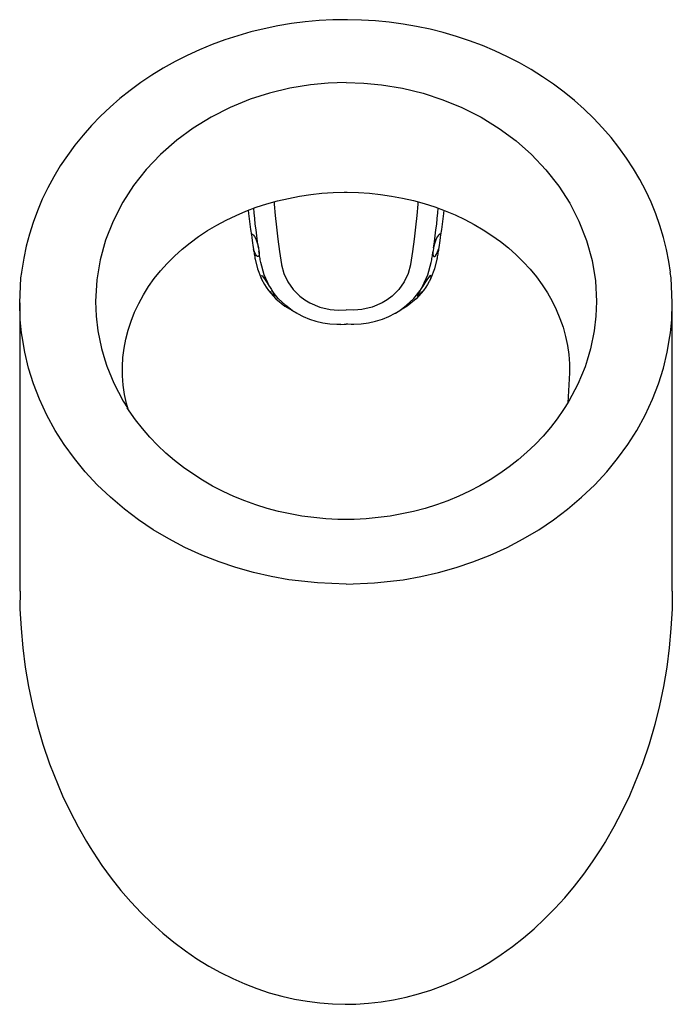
# Model space of a CAD drawing. Header units: millimetres. Extents: x -0.168 to 0.168, y 0 to 0.505.
import ezdxf

# ---------------------------------------------------------------- set-up
doc = ezdxf.new("R2010")
doc.units = ezdxf.units.MM
doc.header["$LTSCALE"] = 0.6
doc.layers.add('BLOCKS', color=3, linetype='Continuous')

msp = doc.modelspace()

# ---------------------------------------------------------------- linework, layer by layer
at = {"layer": 'BLOCKS', "linetype": 'Continuous'}
for p, q in [((-0.04858, 0.39465), (-0.04836, 0.39336)), ((0.04858, 0.39465), (0.04836, 0.39336)), ((-0.04774, 0.38917), (-0.0475, 0.38737)), ((0.04774, 0.38917), (0.0475, 0.38737)), ((-0.0409, 0.36789), (-0.03977, 0.36619)), ((0.0409, 0.36789), (0.03977, 0.36619)), ((-0.1675, 0.35986), (-0.1675, 0.21189)), ((0.1675, 0.21189), (0.1675, 0.35986)), ((-0.02794, 0.35601), (-0.02529, 0.3545)), ((-0.02489, 0.35429), (-0.02528, 0.35452))]:
    msp.add_line(p, q, dxfattribs=at)
at = {"layer": 'BLOCKS', "linetype": 'Continuous', "flags": 128}
for points in [[(0, 0.50505), (-0.00674, 0.50494), (-0.01385, 0.50456), (-0.02095, 0.50392), (-0.02801, 0.50302), (-0.03502, 0.50186), (-0.04196, 0.50044), (-0.04881, 0.49877), (-0.05554, 0.49685), (-0.06217, 0.49469), (-0.06871, 0.49228), (-0.07517, 0.48961), (-0.08151, 0.4867), (-0.08772, 0.48355), (-0.09378, 0.48017), (-0.09966, 0.47657), (-0.10534, 0.47277), (-0.1108, 0.46877), (-0.11603, 0.4646), (-0.1211, 0.4602), (-0.12595, 0.4556), (-0.13058, 0.45081), (-0.13498, 0.44585), (-0.13914, 0.44072), (-0.14304, 0.43543), (-0.14667, 0.43), (-0.15004, 0.42443), (-0.15312, 0.41874), (-0.15591, 0.41297), (-0.15842, 0.40705), (-0.16063, 0.40107), (-0.16254, 0.39501), (-0.16414, 0.38889), (-0.16543, 0.38272), (-0.16641, 0.37649), (-0.16651, 0.3755)], [(0.16652, 0.37548), (0.16572, 0.38103), (0.16452, 0.38723), (0.163, 0.39337), (0.16117, 0.39945), (0.15904, 0.40547), (0.1566, 0.4114), (0.15386, 0.41726), (0.15083, 0.42303), (0.14754, 0.42863), (0.14397, 0.43409), (0.14013, 0.43941), (0.13604, 0.44459), (0.13168, 0.44961), (0.12709, 0.45446), (0.12226, 0.45913), (0.11721, 0.46361), (0.11195, 0.46789), (0.10648, 0.47196), (0.10086, 0.47579), (0.09504, 0.47942), (0.08902, 0.48285), (0.08283, 0.48606), (0.07648, 0.48903), (0.06999, 0.49177), (0.0634, 0.49426), (0.05671, 0.49649), (0.04995, 0.49846), (0.04314, 0.50017), (0.03625, 0.50162), (0.02926, 0.50283), (0.02221, 0.50378), (0.0151, 0.50447), (0.00796, 0.50489), (0.00081, 0.50506), (0, 0.50505)], [(0, 0.47276), (-0.00915, 0.47247), (-0.0183, 0.47161), (-0.02883, 0.4699), (-0.03922, 0.4674), (-0.04915, 0.46423), (-0.05954, 0.45999), (-0.06923, 0.45509), (-0.07842, 0.44945), (-0.08684, 0.44327), (-0.09526, 0.43588), (-0.10254, 0.42821), (-0.10903, 0.41998), (-0.11456, 0.41145), (-0.11955, 0.40178), (-0.12341, 0.39196), (-0.12622, 0.38181), (-0.12792, 0.37166), (-0.12855, 0.3605), (-0.12826, 0.353), (-0.12739, 0.34551), (-0.12553, 0.33635), (-0.12375, 0.33048)], [(0, 0.47276), (0.00918, 0.47247), (0.0183, 0.47161), (0.02902, 0.46985), (0.03954, 0.4673), (0.04975, 0.464), (0.05954, 0.45999), (0.06939, 0.45499), (0.0787, 0.44925), (0.08735, 0.44285), (0.09526, 0.43588), (0.10265, 0.42806), (0.10921, 0.41971), (0.11486, 0.41091), (0.11955, 0.40178), (0.12346, 0.39177), (0.12628, 0.38147), (0.12799, 0.37101), (0.12855, 0.3605), (0.12826, 0.35299), (0.12739, 0.34551), (0.12549, 0.33622), (0.12371, 0.33041)], [(-0.11181, 0.30525), (-0.11262, 0.30816), (-0.11362, 0.31284), (-0.11431, 0.31756), (-0.11469, 0.32231), (-0.11475, 0.32706), (-0.1145, 0.33178), (-0.11393, 0.33648), (-0.11305, 0.34114), (-0.11185, 0.3458), (-0.11033, 0.35044), (-0.10851, 0.35502), (-0.1064, 0.35951), (-0.104, 0.36389), (-0.10133, 0.36814), (-0.09841, 0.37223), (-0.09525, 0.37617), (-0.09181, 0.38001), (-0.08811, 0.38371), (-0.08417, 0.38726), (-0.08001, 0.39064), (-0.07565, 0.39385), (-0.0711, 0.39686), (-0.06637, 0.39968), (-0.06149, 0.40228), (-0.05646, 0.40468), (-0.05135, 0.40683), (-0.04608, 0.4088), (-0.04066, 0.41055), (-0.03513, 0.4121), (-0.0295, 0.41341), (-0.02381, 0.4145), (-0.01809, 0.41536), (-0.01237, 0.41598), (-0.00665, 0.41636), (-0.00095, 0.4165), (0, 0.41649)], [(0, 0.41649), (0.00062, 0.4165), (0.00638, 0.41637), (0.0121, 0.416), (0.01776, 0.4154), (0.0234, 0.41457), (0.02903, 0.41351), (0.03461, 0.41223), (0.04013, 0.41071), (0.04555, 0.40898), (0.05085, 0.40703), (0.056, 0.40488), (0.06097, 0.40254), (0.06575, 0.40003), (0.07041, 0.39729), (0.07491, 0.39436), (0.07924, 0.39124), (0.08337, 0.38794), (0.0873, 0.38446), (0.09102, 0.38083), (0.09449, 0.37705), (0.09771, 0.37314), (0.10067, 0.36912), (0.10335, 0.36498), (0.10577, 0.36072), (0.10793, 0.35633), (0.10982, 0.35182), (0.11141, 0.34724), (0.11271, 0.34259), (0.11369, 0.33791), (0.11436, 0.33323), (0.11471, 0.32856), (0.11475, 0.32386), (0.11386, 0.30854)], [(-0.03694, 0.41171), (-0.03685, 0.41044), (-0.03637, 0.40466), (-0.03575, 0.39865), (-0.035, 0.39245), (-0.03412, 0.38607), (-0.03311, 0.37952)], [(0.03694, 0.41171), (0.03685, 0.41044), (0.03637, 0.40466), (0.03575, 0.39865), (0.035, 0.39245), (0.03412, 0.38607), (0.03311, 0.37952)], [(-0.05016, 0.40736), (-0.04997, 0.40564), (-0.04966, 0.40294), (-0.04932, 0.40021), (-0.04896, 0.39744), (-0.04858, 0.39465)], [(-0.04497, 0.38807), (-0.0454, 0.39116), (-0.04581, 0.39421), (-0.04619, 0.39722), (-0.04654, 0.40019), (-0.04687, 0.40311), (-0.04716, 0.40599), (-0.04739, 0.4084)], [(0.04497, 0.38807), (0.0454, 0.39116), (0.04581, 0.39421), (0.04619, 0.39722), (0.04654, 0.40019), (0.04687, 0.40311), (0.04716, 0.40599), (0.04739, 0.4084)], [(0.05016, 0.40737), (0.04997, 0.40564), (0.04966, 0.40294), (0.04932, 0.40021), (0.04896, 0.39744), (0.04858, 0.39465)], [(-0.04858, 0.39465), (-0.04831, 0.39505), (-0.04792, 0.39503), (-0.04744, 0.39458), (-0.0469, 0.39375), (-0.04634, 0.39259), (-0.04581, 0.39118), (-0.04534, 0.38964), (-0.04497, 0.38807)], [(0.04858, 0.39465), (0.04831, 0.39505), (0.04792, 0.39503), (0.04744, 0.39458), (0.0469, 0.39375), (0.04634, 0.39259), (0.04581, 0.39118), (0.04534, 0.38964), (0.04497, 0.38807)], [(-0.04836, 0.39336), (-0.04818, 0.39185), (-0.04798, 0.39057), (-0.04774, 0.38917)], [(0.04836, 0.39336), (0.04818, 0.39185), (0.04798, 0.39057), (0.04774, 0.38917)], [(-0.04464, 0.38588), (-0.04462, 0.38474), (-0.04474, 0.38394), (-0.04501, 0.38353), (-0.04539, 0.38355), (-0.04588, 0.38399), (-0.04641, 0.38482), (-0.04697, 0.38597), (-0.0475, 0.38737)], [(-0.0475, 0.38737), (-0.0474, 0.38672), (-0.0473, 0.38607), (-0.0472, 0.38542), (-0.04709, 0.38476), (-0.04698, 0.38411), (-0.04688, 0.38345), (-0.04677, 0.38279), (-0.04666, 0.38214)], [(-0.04501, 0.38813), (-0.045, 0.38812), (-0.04497, 0.38807)], [(-0.04497, 0.38807), (-0.04468, 0.38626), (-0.04464, 0.38588)], [(-0.04464, 0.38588), (-0.04469, 0.38599), (-0.0447, 0.38606)], [(-0.0438, 0.3805), (-0.04391, 0.38118), (-0.04402, 0.38186), (-0.04413, 0.38253), (-0.04423, 0.3832), (-0.04434, 0.38387), (-0.04444, 0.38454), (-0.04454, 0.38521), (-0.04464, 0.38588)], [(0.0438, 0.3805), (0.04391, 0.38118), (0.04402, 0.38186), (0.04413, 0.38253), (0.04423, 0.3832), (0.04434, 0.38387), (0.04444, 0.38454), (0.04454, 0.38521), (0.04464, 0.38588)], [(0.04464, 0.38588), (0.04462, 0.38474), (0.04474, 0.38394), (0.04501, 0.38353), (0.04539, 0.38355), (0.04588, 0.38399), (0.04641, 0.38482), (0.04697, 0.38597), (0.0475, 0.38737)], [(0.04497, 0.38807), (0.04468, 0.38626), (0.04464, 0.38588)], [(0.04501, 0.38813), (0.045, 0.38812), (0.04497, 0.38807)], [(0.0475, 0.38737), (0.0474, 0.38672), (0.0473, 0.38607), (0.0472, 0.38542), (0.04709, 0.38476), (0.04698, 0.38411), (0.04688, 0.38345), (0.04677, 0.38279), (0.04666, 0.38214)], [(-0.04666, 0.38214), (-0.04549, 0.37721), (-0.04358, 0.3724)], [(-0.0393, 0.36822), (-0.03932, 0.36825), (-0.04208, 0.3741), (-0.0438, 0.3805)], [(-0.03311, 0.37952), (-0.03306, 0.37927), (-0.03187, 0.37477), (-0.02988, 0.3705), (-0.02713, 0.36661), (-0.02369, 0.36321), (-0.02119, 0.36134), (-0.01848, 0.35974), (-0.01344, 0.35764), (-0.00806, 0.3564), (-0.00404, 0.35605), (0, 0.35615)], [(0.03311, 0.37952), (0.03306, 0.37927), (0.03187, 0.37477), (0.02988, 0.3705), (0.02713, 0.36661), (0.02369, 0.36321), (0.02119, 0.36134), (0.01848, 0.35974), (0.01344, 0.35764), (0.00806, 0.3564), (0.00404, 0.35605), (0, 0.35615)], [(0.0393, 0.36822), (0.03932, 0.36825), (0.04208, 0.3741), (0.0438, 0.3805)], [(0.04666, 0.38214), (0.04549, 0.37721), (0.04358, 0.3724)], [(-0.16649, 0.34446), (-0.1672, 0.35118), (-0.1675, 0.35986), (-0.16685, 0.37255), (-0.16648, 0.3753)], [(0.16649, 0.34444), (0.1672, 0.35118), (0.1675, 0.35986), (0.16685, 0.37255), (0.16648, 0.37528)], [(-0.04358, 0.3724), (-0.04373, 0.37315), (-0.04358, 0.37374), (-0.04306, 0.37357), (-0.04232, 0.37278), (-0.04144, 0.37156), (-0.04045, 0.37005), (-0.03937, 0.36833), (-0.0393, 0.36822)], [(-0.04358, 0.3724), (-0.04279, 0.37095), (-0.04269, 0.37079)], [(-0.04269, 0.37079), (-0.04175, 0.36924), (-0.0409, 0.36789)], [(0.04358, 0.3724), (0.04373, 0.37315), (0.04358, 0.37374), (0.04306, 0.37357), (0.04232, 0.37278), (0.04144, 0.37156), (0.04045, 0.37005), (0.03937, 0.36833), (0.0393, 0.36822)], [(0.04269, 0.37079), (0.04175, 0.36924), (0.0409, 0.36789)], [(0.04358, 0.3724), (0.04279, 0.37095), (0.04269, 0.37079)], [(-0.03804, 0.36621), (-0.03734, 0.3651), (-0.03673, 0.36407), (-0.03671, 0.36403), (-0.03651, 0.36348), (-0.0368, 0.36349), (-0.03756, 0.36402), (-0.03866, 0.36502), (-0.03977, 0.36619)], [(-0.03977, 0.36619), (-0.03596, 0.36192), (-0.03139, 0.35815), (-0.02788, 0.3561)], [(-0.0393, 0.36822), (-0.03828, 0.36661), (-0.03804, 0.36621)], [(-0.02528, 0.35452), (-0.02757, 0.35587), (-0.03094, 0.35838), (-0.03478, 0.36207), (-0.03804, 0.36621)], [(0.02538, 0.35458), (0.02757, 0.35587), (0.03094, 0.35838), (0.03478, 0.36207), (0.03804, 0.36621)], [(0.03977, 0.36619), (0.03596, 0.36192), (0.03139, 0.35815), (0.02789, 0.35611)], [(0.03804, 0.36621), (0.03734, 0.3651), (0.03673, 0.36407), (0.03671, 0.36403), (0.03651, 0.36348), (0.0368, 0.36349), (0.03756, 0.36402), (0.03866, 0.36502), (0.03977, 0.36619)], [(0.0393, 0.36822), (0.03828, 0.36661), (0.03804, 0.36621)], [(-0.0249, 0.35426), (-0.02202, 0.35278), (-0.0188, 0.35146), (-0.01543, 0.3504), (-0.01194, 0.3496), (-0.00834, 0.34907), (-0.00465, 0.34882), (-0.00269, 0.34884)], [(0.0027, 0.34883), (0.004, 0.3488), (0.0078, 0.34902), (0.01154, 0.34953), (0.01518, 0.35033), (0.0187, 0.35143), (0.02206, 0.3528), (0.02525, 0.35444), (0.02541, 0.35454)], [(0.02527, 0.3545), (0.02562, 0.3547), (0.02795, 0.35601)], [(-0.00269, 0.34873), (-0.00088, 0.34881), (0, 0.34886)], [(0.0027, 0.34873), (0.00088, 0.34881), (0, 0.34886)], [(0, 0.21554), (-0.01466, 0.21609), (-0.02932, 0.21776), (-0.03848, 0.2194), (-0.04752, 0.22146), (-0.05647, 0.22398), (-0.06508, 0.22687), (-0.07401, 0.23039), (-0.08268, 0.23434), (-0.09095, 0.23867), (-0.0989, 0.24338), (-0.10657, 0.24851), (-0.11374, 0.25391), (-0.12096, 0.26002), (-0.12772, 0.26649), (-0.13381, 0.27305), (-0.13944, 0.27989), (-0.14462, 0.28705), (-0.14923, 0.29431), (-0.15358, 0.30225), (-0.15735, 0.31039), (-0.16039, 0.31826), (-0.1629, 0.32626), (-0.16488, 0.33442), (-0.16629, 0.34253), (-0.16649, 0.34446)], [(0, 0.21554), (0.01466, 0.21609), (0.02932, 0.21776), (0.03848, 0.2194), (0.04752, 0.22146), (0.05647, 0.22398), (0.06508, 0.22687), (0.07401, 0.23039), (0.08268, 0.23434), (0.09095, 0.23867), (0.0989, 0.24338), (0.10657, 0.24851), (0.11374, 0.25391), (0.12096, 0.26002), (0.12772, 0.26649), (0.13381, 0.27305), (0.13944, 0.27989), (0.14462, 0.28705), (0.14923, 0.29431), (0.15358, 0.30225), (0.15735, 0.31039), (0.16039, 0.31826), (0.1629, 0.32626), (0.16488, 0.33442), (0.16629, 0.34253), (0.16649, 0.34444)], [(-0.12375, 0.33048), (-0.12277, 0.32728), (-0.1192, 0.31853), (-0.11444, 0.30944), (-0.11215, 0.3059)], [(0.12371, 0.33041), (0.12268, 0.32704), (0.11898, 0.31809), (0.11444, 0.30944), (0.11226, 0.30608)], [(0, 0.24869), (-0.00421, 0.24872), (-0.01038, 0.24903), (-0.01654, 0.24959), (-0.02266, 0.2504), (-0.02871, 0.25147), (-0.03468, 0.25279), (-0.04055, 0.25435), (-0.04631, 0.25615), (-0.05201, 0.25821), (-0.05762, 0.26051), (-0.06311, 0.26305), (-0.06847, 0.26581), (-0.07366, 0.2688), (-0.07868, 0.272), (-0.08349, 0.2754), (-0.08808, 0.27897), (-0.09249, 0.28276), (-0.0967, 0.28674), (-0.1007, 0.29091), (-0.10448, 0.29525), (-0.10801, 0.29976), (-0.11129, 0.30442), (-0.11229, 0.30602)], [(0.11241, 0.30619), (0.1117, 0.30505), (0.10845, 0.30036), (0.10492, 0.2958), (0.10115, 0.2914), (0.09713, 0.28716), (0.09288, 0.28311), (0.08843, 0.27926), (0.08378, 0.27561), (0.07894, 0.27218), (0.07394, 0.26897), (0.06875, 0.26597), (0.06338, 0.26318), (0.05786, 0.26061), (0.0522, 0.25828), (0.04644, 0.2562), (0.04059, 0.25437), (0.03469, 0.25279), (0.02873, 0.25148), (0.0227, 0.25041), (0.01659, 0.24959), (0.01042, 0.24903), (0.00422, 0.24872), (0, 0.24869)], [(-0.16733, 0.21188), (-0.16734, 0.20275), (-0.16682, 0.19276), (-0.16591, 0.1828), (-0.16463, 0.17282), (-0.16296, 0.1629), (-0.16093, 0.15316), (-0.15853, 0.1435), (-0.15555, 0.13331), (-0.15213, 0.12326), (-0.14548, 0.10691), (-0.14167, 0.09889), (-0.13755, 0.09102), (-0.13317, 0.08341), (-0.13124, 0.08035)], [(0.16744, 0.21189), (0.16734, 0.20275), (0.16682, 0.19276), (0.16591, 0.1828), (0.16463, 0.17282), (0.16296, 0.1629), (0.16093, 0.15316), (0.15853, 0.1435), (0.15555, 0.13331), (0.15213, 0.12326), (0.14548, 0.10691), (0.14167, 0.09889), (0.13755, 0.09102), (0.13317, 0.08341), (0.13168, 0.08105)], [(0, -0.00004), (0.0051, 0.00004), (0.01154, 0.00046), (0.01799, 0.00119), (0.02444, 0.00223), (0.03086, 0.00359), (0.03725, 0.00526), (0.04358, 0.00724), (0.04983, 0.00952), (0.05599, 0.0121), (0.06204, 0.01498), (0.06795, 0.01813), (0.07385, 0.02163), (0.07967, 0.02543), (0.08541, 0.02954), (0.09104, 0.03397), (0.09656, 0.03869), (0.10196, 0.04372), (0.10723, 0.04904), (0.11233, 0.05464), (0.11727, 0.06052), (0.12201, 0.06665), (0.12656, 0.07301), (0.13097, 0.07972), (0.13175, 0.081)], [(-0.1313, 0.08031), (-0.12984, 0.07794), (-0.12526, 0.07115), (-0.12047, 0.0646), (-0.1155, 0.05835), (-0.11038, 0.05245), (-0.10508, 0.04682), (-0.09962, 0.04149), (-0.09402, 0.03647), (-0.08829, 0.03176), (-0.08244, 0.02737), (-0.07649, 0.0233), (-0.07046, 0.01957), (-0.06435, 0.01617), (-0.05817, 0.0131), (-0.05199, 0.01039), (-0.04574, 0.00799), (-0.0394, 0.00589), (-0.03298, 0.00411), (-0.0265, 0.00263), (-0.01998, 0.00148), (-0.01345, 0.00064), (-0.00692, 0.00013), (-0.00039, -0.00007), (0, -0.00006)]]:
    msp.add_lwpolyline(points, dxfattribs=at)

doc.saveas('drawing.dxf')
